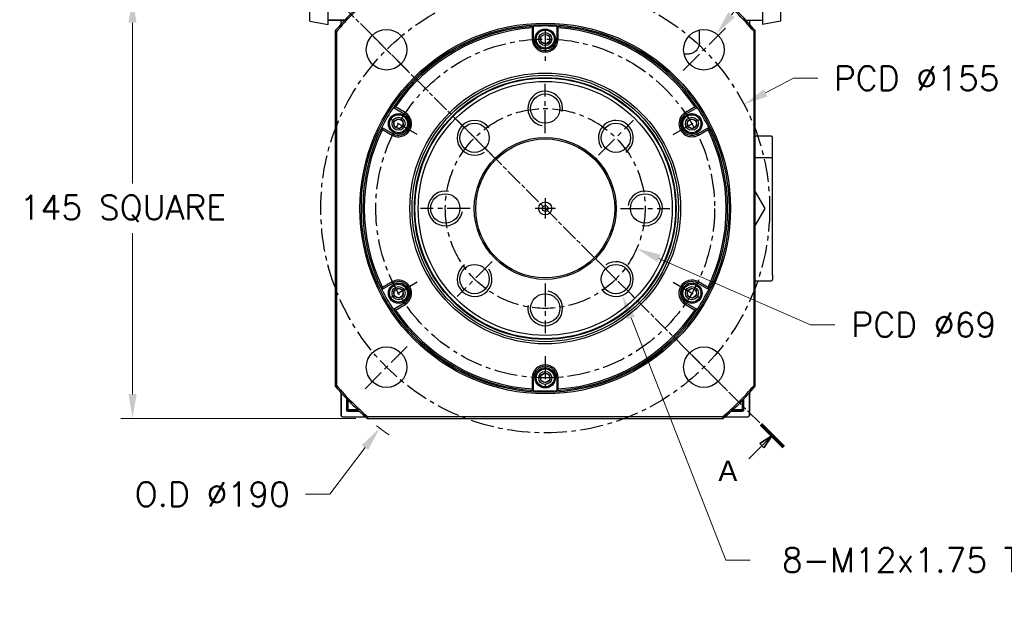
# Model space of a CAD drawing. Extents: x 0 to 2359, y -14 to 1663.
# Tile 12 of 38: x 1838 to 2178, y 560 to 766. Entities that reach past the tile are written whole.
import ezdxf

# ---------------------------------------------------------------- set-up
doc = ezdxf.new("R2010")
doc.units = 0
doc.header["$LTSCALE"] = 25.4
doc.linetypes.add('CENTER', pattern=[2, 1.25, -0.25, 0.25, -0.25])
doc.linetypes.add('CHAIN', pattern=[0.3543, 0.2362, -0.0295, 0.0591, -0.0295])
doc.layers.get('0').update_dxf_attribs({"linetype": 'CONTINUOUS'})
doc.layers.get('Defpoints').update_dxf_attribs({"linetype": 'CONTINUOUS'})
doc.layers.add('ATA-CENTER', color=133, linetype='CENTER')
for name, color, linetype, lineweight in [('ATA-DIM', 252, 'CONTINUOUS', 25), ('ATA-SECTION', 3, 'CONTINUOUS', 35), ('ATA-Thread', 3, 'CONTINUOUS', 25)]:
    doc.layers.add(name, color=color, linetype=linetype, lineweight=lineweight)
doc.styles.get("Standard").update_dxf_attribs({"font": 'simplex.shx'})
doc.styles.add('주 문자 (ISO)', font='arial.ttf')
doc.dimstyles.new('ata_A1', dxfattribs={"dimtxt": 4.2, "dimasz": 4.2, "dimexe": 2, "dimexo": 2, "dimgap": 2, "dimtad": 0, "dimtih": 1, "dimtoh": 1, "dimdec": 6, "dimdsep": 46, "dimtxsty": 'Standard', "dimcen": 0, "dimclrd": 252, "dimclre": 252, "dimclrt": 4, "dimadec": 6, "dimazin": 2, "dimtfac": 1, "dimtdec": 6, "dimtofl": 0, "dimtmove": 0, "dimatfit": 3, "dimfxl": 0, "dimtolj": 1, "dimtzin": 0, "dimlwd": 0, "dimlwe": 0, "dimarcsym": 0})

# ---------------------------------------------------------------- blocks, each defined once
blk = doc.blocks.new('*D14867')
at = {"layer": 'ATA-DIM', "color": 252, "lineweight": 0}
for p, q in [((1945.06, 602.63), (1957.2, 618.73)), ((1936.64, 602.63), (1945.06, 602.63))]:
    blk.add_line(p, q, dxfattribs=at)
blk.add_arc((2019.44, 701.3), 95, 232.156, 235.4049, dxfattribs=at)
at = {"layer": 'ATA-DIM', "color": 252}
blk.add_solid([(1958.32, 617.89), (1956.08, 619.57), (1962.25, 625.44)], dxfattribs=at)
at = {"layer": 'Defpoints', "color": 0}
for p in [(2019.44, 701.3), (1962.25, 625.44)]:
    blk.add_point(p, dxfattribs=at)
at = {"layer": 'ATA-DIM', "color": 4, "insert": (1904.46, 602.63), "char_height": 8.4, "attachment_point": 5}
blk.add_mtext('O.D %%C190', dxfattribs=at)
blk = doc.blocks.new('*D14858')
at = {"layer": 'ATA-DIM', "color": 252, "lineweight": 0}
for p, q in [((1954.05, 773.8), (1872.92, 773.8)), ((1876.92, 765.4), (1876.92, 709.88)), ((1876.92, 637.2), (1876.92, 692.72)), ((1954.05, 628.8), (1872.92, 628.8))]:
    blk.add_line(p, q, dxfattribs=at)
at = {"layer": 'ATA-DIM', "color": 252}
for points in [[(1878.32, 765.4), (1875.52, 765.4), (1876.92, 773.8)], [(1875.52, 637.2), (1878.32, 637.2), (1876.92, 628.8)]]:
    blk.add_solid(points, dxfattribs=at)
at = {"layer": 'Defpoints', "color": 0}
for p in [(1958.05, 773.8), (1876.92, 628.8), (1958.05, 628.8)]:
    blk.add_point(p, dxfattribs=at)
at = {"layer": 'ATA-DIM', "color": 4, "insert": (1837.94, 705.88), "char_height": 8.4, "attachment_point": 1}
blk.add_mtext('\\A1;145 SQUARE', dxfattribs=at)
blk = doc.blocks.new('*D14870')
at = {"layer": 'ATA-DIM', "color": 252, "lineweight": 0}
for p, q in [((2081.85, 579.9), (2049.09, 663.5)), ((2090.27, 579.9), (2081.85, 579.9))]:
    blk.add_line(p, q, dxfattribs=at)
at = {"layer": 'ATA-DIM', "color": 252}
blk.add_solid([(2050.39, 664.01), (2047.78, 662.99), (2046.02, 671.32)], dxfattribs=at)
at = {"layer": 'Defpoints', "color": 0}
for p in [(2041.64, 682.49), (2046.02, 671.32)]:
    blk.add_point(p, dxfattribs=at)
at = {"layer": 'ATA-DIM', "color": 4, "insert": (2167.05, 579.9), "char_height": 8.4, "attachment_point": 5}
blk.add_mtext('8-M12x1.75 TAP DP25', dxfattribs=at)
blk = doc.blocks.new('*D14869')
at = {"layer": 'ATA-DIM', "color": 252, "lineweight": 0}
for p, q in [((2112.9, 805), (2083.79, 768.18)), ((2121.32, 805), (2112.9, 805))]:
    blk.add_line(p, q, dxfattribs=at)
at = {"layer": 'ATA-DIM', "color": 252}
blk.add_solid([(2082.69, 769.05), (2084.89, 767.31), (2078.58, 761.59)], dxfattribs=at)
at = {"layer": 'Defpoints', "color": 0}
for p in [(2078.58, 761.59), (2069.9, 750.61)]:
    blk.add_point(p, dxfattribs=at)
at = {"layer": 'ATA-DIM', "color": 4, "insert": (2164.3, 805), "char_height": 8.4, "attachment_point": 5}
blk.add_mtext('4-%%c14 THRU', dxfattribs=at)
blk = doc.blocks.new('*D14868')
at = {"layer": 'ATA-DIM', "color": 252, "lineweight": 0}
for p, q in [((2105.16, 746.24), (2095.52, 741.18)), ((2113.56, 746.24), (2105.16, 746.24))]:
    blk.add_line(p, q, dxfattribs=at)
at = {"layer": 'ATA-DIM', "color": 252}
blk.add_solid([(2094.87, 742.42), (2096.17, 739.94), (2088.08, 737.28)], dxfattribs=at)
at = {"layer": 'Defpoints', "color": 0}
for p in [(2088.08, 737.28), (1950.8, 665.32)]:
    blk.add_point(p, dxfattribs=at)
at = {"layer": 'ATA-DIM', "color": 4, "insert": (2147.76, 746.24), "char_height": 8.4, "attachment_point": 5}
blk.add_mtext('PCD %%c155', dxfattribs=at)
blk = doc.blocks.new('*D14866')
at = {"layer": 'ATA-DIM', "color": 252, "lineweight": 0}
for p, q in [((2111, 661.12), (2058.72, 684.06)), ((2119.44, 661.12), (2111, 661.12))]:
    blk.add_line(p, q, dxfattribs=at)
at = {"layer": 'ATA-DIM', "color": 252}
blk.add_solid([(2059.28, 685.34), (2058.16, 682.78), (2051.03, 687.44)], dxfattribs=at)
at = {"layer": 'Defpoints', "color": 0}
for p in [(1987.84, 715.17), (2051.03, 687.44)]:
    blk.add_point(p, dxfattribs=at)
at = {"layer": 'ATA-DIM', "color": 4, "insert": (2150.2, 661.12), "char_height": 8.4, "attachment_point": 5}
blk.add_mtext('PCD %%c69', dxfattribs=at)

msp = doc.modelspace()

# ---------------------------------------------------------------- linework, layer by layer
for p, q in [((1944.4366543, 764.8015976), (1944.4366543, 780.8015976)), ((2094.4366543, 780.8015976), (2094.4366543, 764.8015976)), ((1938.1366543, 765.9124575), (1938.1366543, 769.7654203)), ((2100.7366543, 769.6515976), (2100.7366543, 765.9124575)), ((1938.1366543, 765.9124575), (1944.4366543, 764.8015976)), ((1950.2048951, 766.355141), (1944.4366543, 766.355141)), ((1950.1056366, 766.2493456), (1944.4366543, 766.2493456)), ((1948.9366543, 764.9785165), (1948.9366543, 766.2493456)), ((2088.7186866, 766.3015976), (2094.4366543, 766.3015976)), ((2089.9366543, 766.3015976), (2089.9366543, 764.9785165)), ((2100.7366543, 765.9124575), (2094.4366543, 764.8015976)), ((1946.9366543, 762.6917434), (1946.9366543, 639.9114518)), ((1946.9366543, 762.6917434), (1946.9366543, 639.9114518)), ((1947.4366543, 640.0949803), (1947.4366543, 762.5082149)), ((2014.9366543, 763.6393871), (2014.9366543, 759.8015976)), ((2015.4366543, 759.8015976), (2015.4366543, 764.1744852)), ((2023.4366543, 764.1744852), (2023.4366543, 759.8015976)), ((2023.9366543, 759.8015976), (2023.9366543, 763.6393871)), ((2072.6866543, 758.601601), (2072.6866543, 762.9284331)), ((2091.4366543, 762.5082149), (2091.4366543, 640.0949803)), ((2091.9366543, 639.9114518), (2091.9366543, 762.6917434)), ((2091.9366543, 639.9114518), (2091.9366543, 762.6917434)), ((2018.0269671, 758.7952269), (2017.8602681, 760.5192372)), ((2019.6033533, 758.0775873), (2018.0269671, 758.7952269)), ((2021.0130405, 759.083958), (2019.6033533, 758.0775873)), ((2020.8463416, 760.8079682), (2021.0130405, 759.083958)), ((2068.6866509, 754.6015976), (2067.4002029, 754.6015976)), ((1966.9871364, 736.202143), (1970.7741682, 734.0156992)), ((1966.9871364, 736.202143), (1970.7741682, 734.0156992)), ((1971.0241682, 734.4487119), (1967.700545, 736.3676066)), ((1971.0241682, 734.4487119), (1967.700545, 736.3676066)), ((2071.1727637, 736.3676066), (2067.8491404, 734.4487119)), ((2071.1727637, 736.3676066), (2067.8491404, 734.4487119)), ((2068.0991404, 734.0156992), (2071.8861722, 736.202143)), ((2068.0991404, 734.0156992), (2071.8861722, 736.202143)), ((1967.197782, 731.2692372), (1968.6074693, 732.2756079)), ((1967.364481, 729.5452269), (1967.197782, 731.2692372)), ((1968.6074693, 732.2756079), (1970.1838554, 731.5579682)), ((1970.1838554, 731.5579682), (1970.3505544, 729.833958)), ((1970.7741682, 734.0156992), (1971.0241682, 734.4487119)), ((2068.0991404, 734.0156992), (2067.8491404, 734.4487119)), ((2068.5227543, 731.2692372), (2069.9324415, 732.2756079)), ((2068.6894532, 729.5452269), (2068.5227543, 731.2692372)), ((2069.9324415, 732.2756079), (2071.5088277, 731.5579682)), ((2071.5088277, 731.5579682), (2071.6755266, 729.833958)), ((1966.7741682, 727.087496), (1962.9871364, 729.2739398)), ((1966.7741682, 727.087496), (1962.9871364, 729.2739398)), ((1963.200545, 728.573378), (1966.5241682, 726.6544832)), ((1963.200545, 728.573378), (1966.5241682, 726.6544832)), ((1968.9408672, 728.8275873), (1967.364481, 729.5452269)), ((1970.3505544, 729.833958), (1968.9408672, 728.8275873)), ((2070.2658394, 728.8275873), (2068.6894532, 729.5452269)), ((2071.6755266, 729.833958), (2070.2658394, 728.8275873)), ((2075.8861722, 729.2739398), (2072.0991404, 727.087496)), ((2075.8861722, 729.2739398), (2072.0991404, 727.087496)), ((2072.3491404, 726.6544832), (2075.6727637, 728.573378)), ((2072.3491404, 726.6544832), (2075.6727637, 728.573378)), ((1966.7741682, 727.087496), (1966.5241682, 726.6544832)), ((2072.0991404, 727.087496), (2072.3491404, 726.6544832)), ((2097.4366543, 726.3015976), (2091.9366543, 726.3015976)), ((2097.9366543, 720.8015976), (2097.9366543, 725.8015976)), ((2097.4366543, 718.8015976), (2091.9366543, 718.8015976)), ((2097.9366543, 718.3015976), (2097.9366543, 720.8015976)), ((2097.9366543, 678.3015976), (2097.9366543, 718.3015976)), ((2091.9366128, 707.0433392), (2095.2516089, 701.3015976)), ((2095.2516089, 701.3015976), (2091.9366128, 695.559856)), ((2097.9366543, 678.3015976), (2097.9366543, 676.8015976)), ((1962.9871364, 673.3292554), (1966.7741682, 675.5156992)), ((1962.9871364, 673.3292554), (1966.7741682, 675.5156992)), ((1966.5241682, 675.9487119), (1963.200545, 674.0298171)), ((1966.5241682, 675.9487119), (1963.200545, 674.0298171)), ((1966.7741682, 675.5156992), (1966.5241682, 675.9487119)), ((1967.197782, 672.7692372), (1968.6074693, 673.7756079)), ((1968.6074693, 673.7756079), (1970.1838554, 673.0579682)), ((2068.5227543, 672.7692372), (2069.9324415, 673.7756079)), ((2069.9324415, 673.7756079), (2071.5088277, 673.0579682)), ((2072.0991404, 675.5156992), (2072.3491404, 675.9487119)), ((2072.0991404, 675.5156992), (2075.8861722, 673.3292554)), ((2072.0991404, 675.5156992), (2075.8861722, 673.3292554)), ((2075.6727637, 674.0298171), (2072.3491404, 675.9487119)), ((2075.6727637, 674.0298171), (2072.3491404, 675.9487119)), ((2091.9366543, 676.3015976), (2097.4366543, 676.3015976)), ((1967.364481, 671.0452269), (1967.197782, 672.7692372)), ((1968.9408672, 670.3275873), (1967.364481, 671.0452269)), ((1970.3505544, 671.333958), (1968.9408672, 670.3275873)), ((1970.1838554, 673.0579682), (1970.3505544, 671.333958)), ((2068.6894532, 671.0452269), (2068.5227543, 672.7692372)), ((2070.2658394, 670.3275873), (2068.6894532, 671.0452269)), ((2071.6755266, 671.333958), (2070.2658394, 670.3275873)), ((2071.5088277, 673.0579682), (2071.6755266, 671.333958)), ((1970.7741682, 668.587496), (1966.9871364, 666.4010521)), ((1970.7741682, 668.587496), (1966.9871364, 666.4010521)), ((1967.700545, 666.2355885), (1971.0241682, 668.1544832)), ((1967.700545, 666.2355885), (1971.0241682, 668.1544832)), ((1970.7741682, 668.587496), (1971.0241682, 668.1544832)), ((2068.0991404, 668.587496), (2067.8491404, 668.1544832)), ((2067.8491404, 668.1544832), (2071.1727637, 666.2355885)), ((2067.8491404, 668.1544832), (2071.1727637, 666.2355885)), ((2071.8861722, 666.4010521), (2068.0991404, 668.587496)), ((2071.8861722, 666.4010521), (2068.0991404, 668.587496)), ((2014.9366543, 642.8015976), (2014.9366543, 638.9638081)), ((2015.4366543, 642.8015976), (2014.9366543, 642.8015976)), ((2014.9366543, 642.8015976), (2014.9366543, 638.9638081)), ((2015.4366543, 638.4287099), (2015.4366543, 642.8015976)), ((2015.4366543, 638.4287099), (2015.4366543, 642.8015976)), ((2017.8602681, 643.5192372), (2019.2699554, 644.5256079)), ((2018.0269671, 641.7952269), (2017.8602681, 643.5192372)), ((2019.2699554, 644.5256079), (2020.8463416, 643.8079682)), ((2020.8463416, 643.8079682), (2021.0130405, 642.083958)), ((2023.4366543, 642.8015976), (2023.4366543, 638.4287099)), ((2023.4366543, 642.8015976), (2023.9366543, 642.8015976)), ((2023.4366543, 642.8015976), (2023.4366543, 638.4287099)), ((2023.9366543, 638.9638081), (2023.9366543, 642.8015976)), ((2023.9366543, 638.9638081), (2023.9366543, 642.8015976)), ((2019.6033533, 641.0775873), (2018.0269671, 641.7952269)), ((2021.0130405, 642.083958), (2019.6033533, 641.0775873)), ((1948.9366543, 637.6246787), (1948.9366543, 629.8015976)), ((1948.9366543, 629.8015976), (1948.9366543, 637.6246787)), ((2089.9366543, 637.6246787), (2089.9366543, 629.8015976)), ((2089.9366543, 629.8015976), (2089.9366543, 637.6246787)), ((1950.9366543, 631.3015976), (1950.9366543, 635.4779696)), ((1950.9366543, 635.4779696), (1950.9366543, 631.8015976)), ((1950.9366543, 631.3015976), (1950.9366543, 635.4779696)), ((1951.4366543, 631.8015976), (1951.4366543, 634.9615644)), ((2087.4366543, 634.9615644), (2087.4366543, 631.8015976)), ((2087.9366543, 635.4779696), (2087.9366543, 631.3015976)), ((2087.9366543, 631.8015976), (2087.9366543, 635.4779696)), ((2087.9366543, 635.4779696), (2087.9366543, 631.3015976)), ((1949.4366543, 629.3015976), (1957.4608526, 629.3015976)), ((1949.4366543, 629.3015976), (1957.4608526, 629.3015976)), ((1951.4366543, 631.3015976), (1950.9366543, 631.8015976)), ((1951.4366543, 631.3015976), (1950.9366543, 631.8015976)), ((1950.9366543, 631.8015976), (1951.4366543, 631.8015976)), ((1955.2104914, 631.3015976), (1950.9366543, 631.3015976)), ((1955.2104914, 631.3015976), (1950.9366543, 631.3015976)), ((1951.4366543, 631.8015976), (1951.4366543, 631.3015976)), ((1954.6697646, 631.8015976), (1951.4366543, 631.8015976)), ((1951.4366543, 631.3015976), (1955.2104914, 631.3015976)), ((2080.6432716, 629.3015976), (1958.230037, 629.3015976)), ((2081.4124561, 629.3015976), (2089.4366543, 629.3015976)), ((2081.4124561, 629.3015976), (2089.4366543, 629.3015976)), ((2087.9366543, 631.3015976), (2083.6628172, 631.3015976)), ((2083.6628172, 631.3015976), (2087.4366543, 631.3015976)), ((2087.9366543, 631.3015976), (2083.6628172, 631.3015976)), ((2087.4366543, 631.8015976), (2084.203544, 631.8015976)), ((2087.9366543, 631.8015976), (2087.4366543, 631.3015976)), ((2087.4366543, 631.8015976), (2087.9366543, 631.8015976)), ((2087.9366543, 631.8015976), (2087.4366543, 631.3015976)), ((2087.4366543, 631.3015976), (2087.4366543, 631.8015976)), ((1958.0465085, 628.8015976), (2080.8268001, 628.8015976)), ((1958.0465085, 628.8015976), (2080.8268001, 628.8015976))]:
    msp.add_line(p, q)
for centre, radius in [((2019.4366543, 701.3015976), 64), ((2019.4366543, 701.3015976), 64), ((2019.4366543, 701.3015976), 63.5), ((2019.4366543, 701.3015976), 63.5), ((1964.6358788, 756.1023731), 7), ((1964.6358788, 756.1023731), 7), ((2019.4366543, 759.8015976), 3.5), ((2019.4366543, 759.8015976), 3.1), ((2019.4366543, 759.8015976), 2.25), ((2074.2374299, 756.1023731), 7), ((2074.2374299, 756.1023731), 7), ((2019.4366543, 759.8015976), 1.621), ((2019.4366543, 701.3015976), 46.75), ((2019.4366543, 701.3015976), 46.75), ((2019.4366543, 701.3015976), 46.000379), ((2019.4366543, 701.3015976), 46.000379), ((2019.4366543, 701.3015976), 45.2), ((2019.4366543, 701.3015976), 45), ((2019.4366543, 701.3015976), 45), ((2019.4366543, 701.3015976), 43.8452995), ((2019.4366543, 701.3015976), 43.8452995), ((2019.4366543, 735.8015976), 5.053), ((2019.4366543, 735.8015976), 5.0527847), ((1968.7741682, 730.5515976), 3.5), ((1968.7741682, 730.5515976), 3.1), ((1968.7741682, 730.5515976), 2.25), ((1968.7741682, 730.5515976), 1.621), ((2070.0991404, 730.5515976), 3.5), ((2070.0991404, 730.5515976), 3.1), ((2070.0991404, 730.5515976), 2.25), ((2070.0991404, 730.5515976), 1.621), ((1995.0414704, 725.6967815), 5.053), ((1995.0414704, 725.6967815), 5.0527847), ((2043.8318383, 725.6967815), 5.053), ((2043.8318383, 725.6967815), 5.0527847), ((2019.4366543, 701.3015976), 24.5), ((2019.4366543, 701.3015976), 24.5), ((2019.4366543, 701.3015976), 24), ((2019.4366543, 701.3015976), 24), ((1984.9366543, 701.3015976), 5.053), ((1984.9366543, 701.3015976), 5.0527847), ((2053.9366543, 701.3015976), 5.053), ((2053.9366543, 701.3015976), 5.0527847), ((2019.4366543, 701.3015976), 2.25), ((2019.4366543, 701.3015976), 1), ((1995.0414704, 676.9064136), 5.053), ((1995.0414704, 676.9064136), 5.0527847), ((2043.8318383, 676.9064136), 5.053), ((2043.8318383, 676.9064136), 5.0527847), ((1968.7741682, 672.0515976), 3.5), ((1968.7741682, 672.0515976), 3.1), ((1968.7741682, 672.0515976), 2.25), ((1968.7741682, 672.0515976), 1.621), ((2070.0991404, 672.0515976), 3.5), ((2070.0991404, 672.0515976), 3.1), ((2070.0991404, 672.0515976), 2.25), ((2070.0991404, 672.0515976), 1.621), ((2019.4366543, 666.8015976), 5.053), ((2019.4366543, 666.8015976), 5.0527847), ((1964.6358788, 646.500822), 7), ((1964.6358788, 646.500822), 7), ((2074.2374299, 646.500822), 7), ((2074.2374299, 646.500822), 7), ((2019.4366543, 642.8015976), 3.5), ((2019.4366543, 642.8015976), 3.1), ((2019.4366543, 642.8015976), 2.25), ((2019.4366543, 642.8015976), 1.621)]:
    msp.add_circle(centre, radius)
for centre, radius, start, end in [((2019.4366543, 701.3015976), 95, 130.256612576, 139.743387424), ((2019.4366543, 701.3015976), 94.5, 130.367593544, 139.632406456), ((2019.4366543, 701.3015976), 94.5, 40.367593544, 49.632406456), ((2019.4366543, 701.3015976), 95, 40.256612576, 49.743387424), ((2019.4366543, 701.3015976), 63, 93.640275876, 146.359724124), ((2019.4366543, 701.3015976), 63, 93.640275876, 146.359724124), ((2019.4366543, 701.3015976), 62.5, 94.128868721, 145.871131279), ((2019.4366543, 701.3015976), 62.5, 94.128868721, 145.871131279), ((2019.4366543, 701.3015976), 63, 86.359724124, 93.640275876), ((2019.4366543, 701.3015976), 63, 33.640275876, 86.359724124), ((2019.4366543, 701.3015976), 63, 33.640275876, 86.359724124), ((2019.4366543, 701.3015976), 62.5, 34.128868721, 85.871131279), ((2019.4366543, 701.3015976), 62.5, 34.128868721, 85.871131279), ((2019.4366543, 759.8015976), 4.5, 180, 0), ((2019.4366543, 759.8015976), 4.5, 180, 0), ((2019.4366543, 759.8015976), 4, 180, 0), ((2019.4366543, 759.8015976), 4, 180, 0), ((2019.4366543, 701.3015976), 63, 146.359724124, 153.640275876), ((2019.4366543, 701.3015976), 63, 146.359724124, 153.640275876), ((2019.4366543, 701.3015976), 63, 26.359724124, 33.640275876), ((2019.4366543, 701.3015976), 63, 26.359724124, 33.640275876), ((1968.7741682, 730.5515976), 4.5, 240, 60), ((1968.7741682, 730.5515976), 4.5, 240, 60), ((1968.7741682, 730.5515976), 4, 240, 60), ((1968.7741682, 730.5515976), 4, 240, 60), ((2070.0991404, 730.5515976), 4.5, 120, 300), ((2070.0991404, 730.5515976), 4.5, 120, 300), ((2070.0991404, 730.5515976), 4, 120, 300), ((2070.0991404, 730.5515976), 4, 120, 300), ((2019.4366543, 701.3015976), 63, 153.640275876, 206.359724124), ((2019.4366543, 701.3015976), 63, 153.640275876, 206.359724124), ((2019.4366543, 701.3015976), 62.5, 154.128868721, 205.871131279), ((2019.4366543, 701.3015976), 62.5, 154.128868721, 205.871131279), ((2019.4366543, 701.3015976), 62.5, 334.128868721, 25.871131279), ((2019.4366543, 701.3015976), 62.5, 334.128868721, 25.871131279), ((2019.4366543, 701.3015976), 63, 333.640275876, 26.359724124), ((2019.4366543, 701.3015976), 63, 333.640275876, 26.359724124), ((2097.4366543, 725.8015976), 0.5, 0, 90), ((2097.4366543, 718.3015976), 0.5, 0, 90), ((2097.4366543, 676.8015976), 0.5, 270, 0), ((2019.4366543, 701.3015976), 63, 206.359724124, 213.640275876), ((2019.4366543, 701.3015976), 63, 206.359724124, 213.640275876), ((1968.7741682, 672.0515976), 4.5, 300, 120), ((1968.7741682, 672.0515976), 4.5, 300, 120), ((1968.7741682, 672.0515976), 4, 300, 120), ((1968.7741682, 672.0515976), 4, 300, 120), ((2070.0991404, 672.0515976), 4.5, 60, 240), ((2070.0991404, 672.0515976), 4.5, 60, 240), ((2070.0991404, 672.0515976), 4, 60, 240), ((2070.0991404, 672.0515976), 4, 60, 240), ((2019.4366543, 701.3015976), 63, 326.359724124, 333.640275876), ((2019.4366543, 701.3015976), 63, 326.359724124, 333.640275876), ((2019.4366543, 701.3015976), 63, 213.640275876, 266.359724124), ((2019.4366543, 701.3015976), 63, 213.640275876, 266.359724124), ((2019.4366543, 701.3015976), 62.5, 214.128868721, 265.871131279), ((2019.4366543, 701.3015976), 62.5, 214.128868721, 265.871131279), ((2019.4366543, 701.3015976), 63, 273.640275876, 326.359724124), ((2019.4366543, 701.3015976), 63, 273.640275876, 326.359724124), ((2019.4366543, 701.3015976), 62.5, 274.128868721, 325.871131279), ((2019.4366543, 701.3015976), 62.5, 274.128868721, 325.871131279), ((2019.4366543, 642.8015976), 4.5, 0, 180), ((2019.4366543, 642.8015976), 4.5, 0, 180), ((2019.4366543, 642.8015976), 4, 0, 180), ((2019.4366543, 642.8015976), 4, 0, 180), ((2019.4366543, 701.3015976), 95, 220.256612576, 229.743387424), ((2019.4366543, 701.3015976), 95, 220.256612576, 229.743387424), ((2019.4366543, 701.3015976), 94.5, 220.367593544, 229.632406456), ((2019.4366543, 701.3015976), 94.5, 310.367593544, 319.632406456), ((2019.4366543, 701.3015976), 95, 310.256612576, 319.743387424), ((2019.4366543, 701.3015976), 95, 310.256612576, 319.743387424), ((2019.4366543, 701.3015976), 63, 266.359724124, 273.640275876), ((2019.4366543, 701.3015976), 63, 266.359724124, 273.640275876), ((1949.4366543, 629.8015976), 0.5, 180, 270), ((1949.4366543, 629.8015976), 0.5, 180, 270), ((2089.4366543, 629.8015976), 0.5, 270, 0), ((2089.4366543, 629.8015976), 0.5, 270, 0)]:
    msp.add_arc(centre, radius, start, end)
for points in [[(1946.9366543, 762.6917434), (1947.1033363, 762.630653), (1947.2700038, 762.5694768), (1947.4366543, 762.5082149)], [(2015.4366543, 764.1744852), (2015.2697305, 763.9966042), (2015.1030594, 763.8182375), (2014.9366543, 763.6393871)], [(2023.4366543, 764.1744852), (2023.6035781, 763.9966042), (2023.7702493, 763.8182375), (2023.9366543, 763.6393871)], [(2091.4366543, 762.5082149), (2091.6033048, 762.5694768), (2091.7699723, 762.630653), (2091.9366543, 762.6917434)], [(1966.9871364, 736.202143), (1967.2246478, 736.2577627), (1967.4624535, 736.3129208), (1967.700545, 736.3676066)], [(1966.9871364, 736.202143), (1967.2246478, 736.2577627), (1967.4624535, 736.3129208), (1967.700545, 736.3676066)], [(2071.1727637, 736.3676066), (2071.4108552, 736.3129208), (2071.6486609, 736.2577627), (2071.8861722, 736.202143)], [(2071.1727637, 736.3676066), (2071.4108552, 736.3129208), (2071.6486609, 736.2577627), (2071.8861722, 736.202143)], [(1963.200545, 728.573378), (1963.1288585, 728.8069142), (1963.057724, 729.040439), (1962.9871364, 729.2739398)], [(1963.200545, 728.573378), (1963.1288585, 728.8069142), (1963.057724, 729.040439), (1962.9871364, 729.2739398)], [(2075.8861722, 729.2739398), (2075.8155846, 729.040439), (2075.7444501, 728.8069142), (2075.6727637, 728.573378)], [(2075.8861722, 729.2739398), (2075.8155846, 729.040439), (2075.7444501, 728.8069142), (2075.6727637, 728.573378)], [(1962.9871364, 673.3292554), (1963.057724, 673.5627561), (1963.1288585, 673.7962809), (1963.200545, 674.0298171)], [(1962.9871364, 673.3292554), (1963.057724, 673.5627561), (1963.1288585, 673.7962809), (1963.200545, 674.0298171)], [(2075.6727637, 674.0298171), (2075.7444501, 673.7962809), (2075.8155846, 673.5627561), (2075.8861722, 673.3292554)], [(2075.6727637, 674.0298171), (2075.7444501, 673.7962809), (2075.8155846, 673.5627561), (2075.8861722, 673.3292554)], [(1967.700545, 666.2355885), (1967.4624535, 666.2902743), (1967.2246478, 666.3454324), (1966.9871364, 666.4010521)], [(1967.700545, 666.2355885), (1967.4624535, 666.2902743), (1967.2246478, 666.3454324), (1966.9871364, 666.4010521)], [(2071.8861722, 666.4010521), (2071.6486609, 666.3454324), (2071.4108552, 666.2902743), (2071.1727637, 666.2355885)], [(2071.8861722, 666.4010521), (2071.6486609, 666.3454324), (2071.4108552, 666.2902743), (2071.1727637, 666.2355885)], [(1947.4366543, 640.0949803), (1947.2700038, 640.0337183), (1947.1033363, 639.9725421), (1946.9366543, 639.9114518)], [(2091.9366543, 639.9114518), (2091.7699723, 639.9725421), (2091.6033048, 640.0337183), (2091.4366543, 640.0949803)], [(2015.4366543, 638.4287099), (2015.2697305, 638.6065909), (2015.1030594, 638.7849577), (2014.9366543, 638.9638081)], [(2015.4366543, 638.4287099), (2015.2697305, 638.6065909), (2015.1030594, 638.7849577), (2014.9366543, 638.9638081)], [(2023.9366543, 638.9638081), (2023.7702493, 638.7849577), (2023.6035781, 638.6065909), (2023.4366543, 638.4287099)], [(2023.9366543, 638.9638081), (2023.7702493, 638.7849577), (2023.6035781, 638.6065909), (2023.4366543, 638.4287099)], [(1958.0465085, 628.8015976), (1958.1075989, 628.9682795), (1958.1687751, 629.1349471), (1958.230037, 629.3015976)], [(2080.6432716, 629.3015976), (2080.7045336, 629.1349471), (2080.7657098, 628.9682795), (2080.8268001, 628.8015976)]]:
    msp.add_open_spline(points, degree=3)
msp.add_open_spline([(2072.6866114, 758.6016009), (2072.6872637, 758.1973869), (2072.621194, 757.7887657), (2072.3718726, 757.0067626), (2072.1823539, 756.6250242), (2071.6901208, 755.9250711), (2071.3741834, 755.6023476), (2070.6786734, 755.1055831), (2070.2970276, 754.9169501), (2069.5104712, 754.6672762), (2069.0963162, 754.6013723), (2068.6866509, 754.6016405)], degree=3, knots=[0, 0, 0, 0, 0.12126437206, 0.12126437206, 0.24623600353, 0.24623600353, 0.37797537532, 0.37797537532, 0.50264547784, 0.50264547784, 0.62554518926, 0.62554518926, 0.62554518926, 0.62554518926])
at = {"layer": 'ATA-CENTER', "ltscale": 0.25}
for p, q in [((1972.0605, 748.6777519), (1957.2112576, 763.5269943)), ((2019.4366543, 763.3015976), (2019.4366543, 752.3015976)), ((2081.6620511, 763.5269943), (2066.8128087, 748.6777519)), ((2019.4366543, 727.2485976), (2019.4366543, 744.3545976)), ((1975.2693587, 726.8015976), (1965.7430793, 732.3015976)), ((2001.0893547, 719.6488972), (1988.9935861, 731.7446658)), ((2037.783954, 719.6488972), (2049.8797226, 731.7446658)), ((2063.6039499, 726.8015976), (2073.1302294, 732.3015976)), ((2019.4366543, 704.8015976), (2019.4366543, 697.8015976)), ((1993.4896543, 701.3015976), (1976.3836543, 701.3015976)), ((2022.9366543, 701.3015976), (2015.9366543, 701.3015976)), ((2045.3836543, 701.3015976), (2062.4896543, 701.3015976)), ((2001.0893547, 682.9542979), (1988.9935861, 670.8585293)), ((2037.783954, 682.9542979), (2049.8797226, 670.8585293)), ((1975.2693587, 675.8015976), (1965.7430793, 670.3015976)), ((2019.4366543, 675.3545976), (2019.4366543, 658.2485976)), ((2063.6039499, 675.8015976), (2073.1302294, 670.3015976)), ((1957.2112576, 639.0762008), (1972.0605, 653.9254432)), ((2081.6620511, 639.0762008), (2066.8128087, 653.9254432)), ((2019.4366543, 650.3015976), (2019.4366543, 639.3015976))]:
    msp.add_line(p, q, dxfattribs=at)
for radius in [77.5, 58.5, 34.5]:
    msp.add_circle((2019.4366543, 701.3015976), radius, dxfattribs=at)
at = {"layer": 'ATA-SECTION', "linetype": 'CHAIN'}
msp.add_line((1936.5413916, 784.1968603), (2093.8991328, 626.8391191), dxfattribs=at)
at = {"layer": 'ATA-SECTION', "linetype": 'Continuous', "lineweight": 70}
msp.add_line((2093.8991328, 626.8391191), (2101.7329679, 619.005284), dxfattribs=at)
at = {"layer": 'ATA-SECTION', "linetype": 'Continuous'}
for p, q in [((2097.8160503, 622.9222016), (2093.5734097, 620.0937744)), ((2094.2805164, 619.3866677), (2097.8160503, 622.9222016)), ((2094.9876232, 618.6795609), (2097.8160503, 622.9222016)), ((2089.7325955, 614.8387467), (2094.2805164, 619.3866677)), ((2093.5734097, 620.0937744), (2094.9876232, 618.6795609))]:
    msp.add_line(p, q, dxfattribs=at)
at = {"layer": 'ATA-SECTION', "linetype": 'Continuous', "flags": 128}
msp.add_lwpolyline([(2094.9876235, 618.6795681), (2097.8160499, 622.9221981), (2093.5734103, 620.0937718), (2094.9876235, 618.6795681)], dxfattribs=at)
at = {"layer": 'ATA-SECTION'}
msp.add_solid([(2094.9876235, 618.6795681), (2097.8160499, 622.9221981), (2093.5734103, 620.0937718), (2094.9876235, 618.6795681)], dxfattribs=at)
at = {"layer": 'ATA-Thread'}
for centre, start, end in [((2019.4366543, 735.8015976), 350, 260), ((1995.0414704, 725.6967815), 35, 305), ((2043.8318383, 725.6967815), 305, 215), ((1984.9366543, 701.3015976), 80, 350), ((2053.9366543, 701.3015976), 260, 170), ((1995.0414704, 676.9064136), 125, 35), ((2043.8318383, 676.9064136), 215, 125), ((2019.4366543, 666.8015976), 170, 80)]:
    msp.add_arc(centre, 6, start, end, dxfattribs=at)

# ---------------------------------------------------------------- texts
at = {"layer": 'ATA-SECTION', "insert": (2079.2408115, 607.2226516), "char_height": 6.9999999, "attachment_point": 7, "style": '주 문자 (ISO)'}
msp.add_mtext('A', dxfattribs=at)

# ---------------------------------------------------------------- dimensions: what is measured, and where the dimension line sits
at = {"layer": 'ATA-DIM'}
for p1, p2, text, override, picture, middle in [((2069.8961502, 750.6111719), (2078.5787095, 761.5935743), '4-<> THRU', {"dimscale": 2, "dimtp": 0.1, "dimtm": 0.1, "dimtfac": 0.71, "dimtdec": 3, "dimtolj": 0, "dimtzin": 8}, '*D14869', (2164.2961563, 805.0010533)), ((1950.7958291, 665.3198367), (2088.0774796, 737.2833584), 'PCD <>', {"dimscale": 2, "dimtp": 0.1, "dimtm": 0.1, "dimtfac": 0.71, "dimtdec": 3, "dimtolj": 0, "dimtzin": 8}, '*D14868', (2147.7593191, 746.2377185)), ((1987.8446842, 715.165126), (2051.0286245, 687.4380691), 'PCD <>', {"dimscale": 2, "dimtol": 0, "dimlim": 0, "dimtp": 0.1, "dimtm": 0.1, "dimtfac": 0.71, "dimtdec": 3, "dimtolj": 0, "dimtzin": 8}, '*D14866', (2150.1989346, 661.1212521)), ((2041.6421925, 682.4925976), (2046.0214841, 671.3202297), '8-M12x1.75 TAP DP25', {"dimscale": 2, "dimtp": 0.1, "dimtm": 0.1, "dimtfac": 0.71, "dimtdec": 3, "dimtolj": 0, "dimtzin": 8}, '*D14870', (2167.0540203, 579.9049253))]:
    dim = msp.add_diameter_dim_2p(p1=p1, p2=p2, text=text, dimstyle='ata_A1', override=override, dxfattribs=at)
    dim.commit()
    dim.dimension.update_dxf_attribs({"geometry": picture, "text_midpoint": middle, "dimtype": 163})
dim = msp.add_linear_dim(base=(1876.9196945, 628.8015976), p1=(1958.0465085, 773.8015976), p2=(1958.0465085, 628.8015976), angle=90, text='<> SQUARE', dimstyle='ata_A1', override={"dimscale": 2, "dimtol": 0, "dimlim": 0, "dimtp": 0, "dimtm": 0, "dimtfac": 0.571429, "dimtdec": 2, "dimtolj": 1, "dimtzin": 0}, dxfattribs=at)
dim.commit()
dim.dimension.update_dxf_attribs({"geometry": '*D14858', "text_midpoint": (1876.9196945, 701.3015976), "dimtype": 160})
dim = msp.add_radius_dim(center=(2019.4366543, 701.3015976), mpoint=(1962.2540506, 625.4388938), text='O.D %%C190', dimstyle='ata_A1', override={"dimscale": 2, "dimtol": 0, "dimlim": 0, "dimtp": 0.1, "dimtm": 0.1, "dimtfac": 0.71, "dimtdec": 3, "dimtolj": 0, "dimtzin": 8}, dxfattribs=at)
dim.commit()
dim.dimension.update_dxf_attribs({"geometry": '*D14867', "text_midpoint": (1904.4577847, 602.6250459), "dimtype": 164})

doc.saveas('drawing.dxf')
